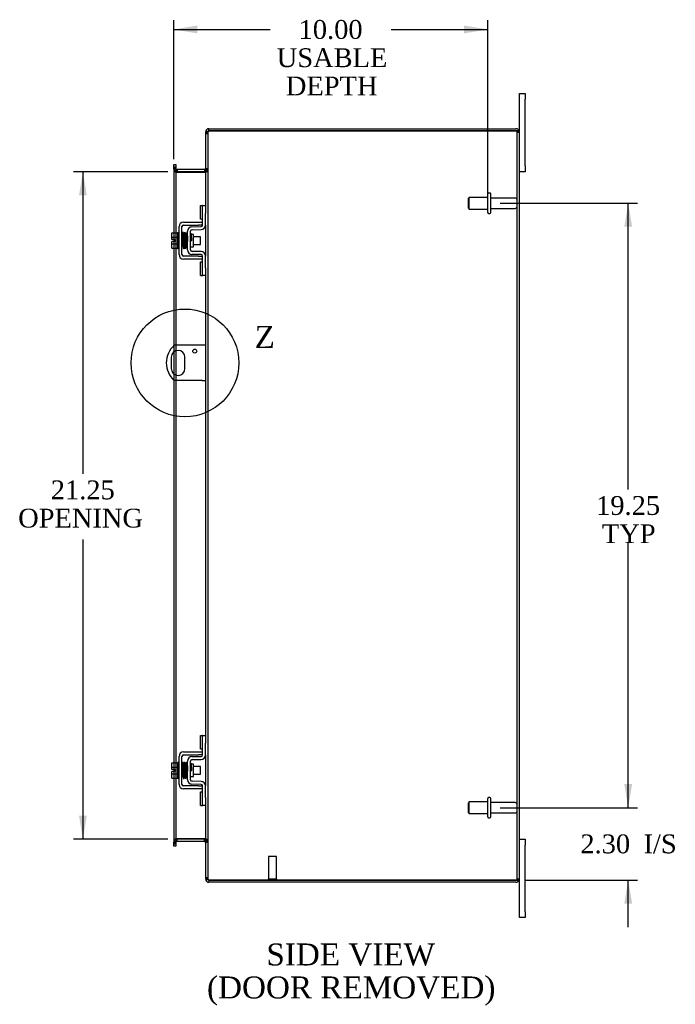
# Model space of a CAD drawing. Header units: inches. Extents: x 9 to 119, y 2 to 80.
# Tile 5 of 8: x 64 to 85, y 23 to 54. Entities that reach past the tile are written whole.
import ezdxf
from ezdxf.enums import TextEntityAlignment as Align
from ezdxf.lldxf.tags import DXFTag

# ---------------------------------------------------------------- set-up
doc = ezdxf.new("R2010")
doc.units = ezdxf.units.IN
doc.header["$MEASUREMENT"] = 0
doc.layers.get('0').update_dxf_attribs({"linetype": 'CONTINUOUS'})
for name, color, linetype in [('COM40153-1', 7, 'CONTINUOUS'), ('COM42667', 7, 'CONTINUOUS'), ('COM42780', 7, 'CONTINUOUS'), ('COM48474', 7, 'CONTINUOUS'), ('DEFAULT', 7, 'CONTINUOUS'), ('FET07710', 7, 'CONTINUOUS'), ('SCC19011', 7, 'CONTINUOUS'), ('SPR20265', 7, 'CONTINUOUS'), ('STD21878', 7, 'CONTINUOUS'), ('STD26094', 7, 'CONTINUOUS'), ('WAF25035', 7, 'CONTINUOUS')]:
    doc.layers.add(name, color=color, linetype=linetype)
doc.styles.add('SEACAD_TIMES_NEW_ROMAN', font='times.ttf')
tags = doc.linetypes.add('CENTER2', pattern=[1.125, 0.75, -0.125, 0.125, -0.125]).pattern_tags.tags
tags[10:11] = [DXFTag(74, 4), DXFTag(75, 0), DXFTag(340, '0'), DXFTag(46, 0.0), DXFTag(50, 0.0), DXFTag(44, 0.0), DXFTag(45, 0.0)]
tags[8:9] = [DXFTag(74, 4), DXFTag(75, 0), DXFTag(340, '0'), DXFTag(46, 0.0), DXFTag(50, 0.0), DXFTag(44, 0.0), DXFTag(45, 0.0)]
tags[6:7] = [DXFTag(74, 4), DXFTag(75, 0), DXFTag(340, '0'), DXFTag(46, 0.0), DXFTag(50, 0.0), DXFTag(44, 0.0), DXFTag(45, 0.0)]
tags[4:5] = [DXFTag(74, 4), DXFTag(75, 0), DXFTag(340, '0'), DXFTag(46, 0.0), DXFTag(50, 0.0), DXFTag(44, 0.0), DXFTag(45, 0.0)]
tags = doc.linetypes.add('HIDDEN2', pattern=[0.1875, 0.125, -0.0625]).pattern_tags.tags
tags[6:7] = [DXFTag(74, 4), DXFTag(75, 0), DXFTag(340, '0'), DXFTag(46, 0.0), DXFTag(50, 0.0), DXFTag(44, 0.0), DXFTag(45, 0.0)]
tags[4:5] = [DXFTag(74, 4), DXFTag(75, 0), DXFTag(340, '0'), DXFTag(46, 0.0), DXFTag(50, 0.0), DXFTag(44, 0.0), DXFTag(45, 0.0)]

# ---------------------------------------------------------------- blocks, each defined once
blk = doc.blocks.new('GDIMGGROUP1')
at = {"layer": 'DEFAULT', "linetype": 'Continuous'}
for points in [[(83.722, 47.463), (83.597, 48.213), (83.472, 47.463)], [(83.722, 29.713), (83.472, 29.713), (83.597, 28.963)]]:
    blk.add_hatch(color=136, dxfattribs=at).paths.add_polyline_path(points)
at = {"layer": 'DEFAULT', "color": 136, "linetype": 'Continuous'}
for p, q in [((79.519, 48.213), (83.897, 48.213)), ((83.597, 39.098), (83.597, 48.213)), ((83.597, 28.963), (83.597, 37.388)), ((79.519, 28.963), (83.897, 28.963))]:
    blk.add_line(p, q, dxfattribs=at)
at = {"layer": 'DEFAULT', "color": 136, "linetype": 'Continuous', "style": 'SEACAD_TIMES_NEW_ROMAN'}
for s, p in [('19.25', (82.573, 38.888)), ('TYP', (82.758, 37.988))]:
    blk.add_text(s, height=0.6, dxfattribs=at).set_placement(p, align=Align.TOP_LEFT)
blk = doc.blocks.new('GDIMGGROUP10')
at = {"layer": 'DEFAULT', "linetype": 'Continuous'}
for points in [[(66.096, 48.463), (66.346, 48.463), (66.221, 49.213)], [(66.096, 28.713), (66.221, 27.963), (66.346, 28.713)]]:
    blk.add_hatch(color=136, dxfattribs=at).paths.add_polyline_path(points)
at = {"layer": 'DEFAULT', "color": 136, "linetype": 'Continuous'}
for p, q in [((68.923, 49.213), (65.921, 49.213)), ((66.221, 49.213), (66.221, 39.595)), ((66.221, 37.503), (66.221, 27.963)), ((68.923, 27.963), (65.921, 27.963))]:
    blk.add_line(p, q, dxfattribs=at)
at = {"layer": 'DEFAULT', "color": 136, "linetype": 'Continuous', "style": 'SEACAD_TIMES_NEW_ROMAN'}
for s, p in [('21.25', (65.197, 39.385)), ('OPENING ', (64.159, 38.485))]:
    blk.add_text(s, height=0.6, dxfattribs=at).set_placement(p, align=Align.TOP_LEFT)
blk = doc.blocks.new('GDIMGGROUP16')
at = {"layer": 'DEFAULT', "linetype": 'Continuous'}
for points in [[(69.865, 53.873), (69.115, 53.748), (69.865, 53.623)], [(78.369, 53.873), (78.369, 53.623), (79.119, 53.748)]]:
    blk.add_hatch(color=136, dxfattribs=at).paths.add_polyline_path(points)
at = {"layer": 'DEFAULT', "color": 136, "linetype": 'Continuous'}
for p, q in [((69.115, 49.614), (69.115, 54.048)), ((79.119, 48.513), (79.119, 54.048)), ((69.115, 53.748), (72.187, 53.748)), ((76.048, 53.748), (79.119, 53.748))]:
    blk.add_line(p, q, dxfattribs=at)
at = {"layer": 'DEFAULT', "color": 136, "linetype": 'Continuous', "style": 'SEACAD_TIMES_NEW_ROMAN'}
for s, p in [('10.00', (73.094, 54.048)), ('USABLE', (72.397, 53.148)), ('DEPTH', (72.688, 52.248))]:
    blk.add_text(s, height=0.6, dxfattribs=at).set_placement(p, align=Align.TOP_LEFT)
blk = doc.blocks.new('GDIMGGROUP22')
at = {"layer": 'DEFAULT', "linetype": 'Continuous'}
for points in [[(83.722, 29.713), (83.472, 29.713), (83.597, 28.963)], [(83.722, 25.91), (83.597, 26.66), (83.472, 25.91)]]:
    blk.add_hatch(color=136, dxfattribs=at).paths.add_polyline_path(points)
at = {"layer": 'DEFAULT', "color": 136, "linetype": 'Continuous'}
for p, q in [((83.597, 28.963), (83.597, 30.463)), ((79.519, 28.963), (83.897, 28.963)), ((80.32, 26.66), (83.897, 26.66)), ((83.597, 25.16), (83.597, 26.66))]:
    blk.add_line(p, q, dxfattribs=at)
at = {"layer": 'DEFAULT', "color": 136, "linetype": 'Continuous', "style": 'SEACAD_TIMES_NEW_ROMAN'}
for s, p in [('2.30', (82.072, 28.111)), ('I/S', (84.084, 28.111))]:
    blk.add_text(s, height=0.6, dxfattribs=at).set_placement(p, align=Align.TOP_LEFT)
blk = doc.blocks.new('SE1')
at = {"color": 136, "linetype": 'Continuous', "style": 'SEACAD_TIMES_NEW_ROMAN'}
blk.add_text('Z', height=0.7, dxfattribs=at).set_placement((71.692, 44.307), align=Align.TOP_LEFT)
blk = doc.blocks.new('SE')
at = {"layer": 'DEFAULT', "color": 7, "linetype": 'CENTER2'}
blk.add_circle((69.472, 43.128), 1.716, dxfattribs=at)
at = {"layer": 'DEFAULT'}
blk.add_blockref('SE1', (0, 0), dxfattribs=at)

msp = doc.modelspace()

# ---------------------------------------------------------------- linework, layer by layer
at = {"layer": 'COM40153-1', "color": 7, "linetype": 'Continuous'}
for p, q in [((70.02, 43.691), (69.132, 43.691)), ((70.128, 43.691), (70.02, 43.691)), ((69.035, 43.31), (69.035, 42.947)), ((69.472, 42.947), (69.472, 43.31)), ((70.02, 42.566), (69.132, 42.566)), ((70.02, 42.566), (70.128, 42.566))]:
    msp.add_line(p, q, dxfattribs=at)
msp.add_circle((69.784, 43.504), 0.0625, dxfattribs=at)
for centre, radius, start, end in [((69.628, 43.128), 0.75, 131.4096, 228.5904), ((69.253, 43.31), 0.218, 0, 180), ((69.253, 42.947), 0.218, 180, 0)]:
    msp.add_arc(centre, radius, start, end, dxfattribs=at)
at = {"layer": 'COM42667', "color": 7, "linetype": 'Continuous'}
for p, q in [((69.283, 46.58), (69.283, 47.471)), ((69.378, 46.58), (69.378, 47.471)), ((69.426, 47.614), (69.908, 47.614)), ((69.426, 47.519), (69.908, 47.519)), ((69.908, 47.614), (70.033, 47.614)), ((70.033, 47.519), (69.908, 47.519)), ((69.908, 46.532), (69.426, 46.532)), ((69.908, 46.437), (69.426, 46.437)), ((69.908, 46.532), (70.033, 46.532)), ((70.033, 46.437), (69.908, 46.437)), ((69.426, 30.739), (69.908, 30.739)), ((69.908, 30.739), (70.033, 30.739)), ((69.283, 29.704), (69.283, 30.596)), ((69.378, 29.704), (69.378, 30.596)), ((69.426, 30.644), (69.908, 30.644)), ((70.033, 30.644), (69.908, 30.644)), ((69.908, 29.656), (69.426, 29.656)), ((69.908, 29.561), (69.426, 29.561)), ((69.908, 29.656), (70.033, 29.656)), ((70.033, 29.561), (69.908, 29.561))]:
    msp.add_line(p, q, dxfattribs=at)
for centre, radius, start, end in [((69.426, 47.471), 0.143, 90, 180), ((69.426, 47.471), 0.048, 90, 180), ((69.426, 46.58), 0.143, 180, 270), ((69.426, 46.58), 0.048, 180, 270), ((69.426, 30.596), 0.143, 90, 180), ((69.426, 30.596), 0.048, 90, 180), ((69.426, 29.704), 0.143, 180, 270), ((69.426, 29.704), 0.048, 180, 270)]:
    msp.add_arc(centre, radius, start, end, dxfattribs=at)
at = {"layer": 'COM42780', "color": 7, "linetype": 'Continuous'}
for p, q in [((69.969, 47.704), (69.969, 48.141)), ((69.969, 48.141), (70.019, 48.141)), ((70.033, 48.141), (70.019, 48.141)), ((70.033, 47.891), (70.033, 48.141)), ((70.033, 48.141), (70.128, 48.141)), ((70.128, 48.094), (70.128, 47.891)), ((70.019, 47.704), (69.969, 47.704)), ((70.019, 47.704), (70.033, 47.704)), ((70.033, 47.518), (70.033, 47.891)), ((70.128, 47.518), (70.128, 47.891)), ((69.697, 47.465), (69.986, 47.47)), ((69.699, 47.37), (69.988, 47.375)), ((69.556, 46.728), (69.556, 47.322)), ((69.651, 46.728), (69.651, 47.322)), ((69.746, 47.22), (69.68, 47.22)), ((69.746, 46.83), (69.746, 47.22)), ((69.651, 46.83), (69.746, 46.83)), ((69.986, 46.58), (69.697, 46.585)), ((69.988, 46.675), (69.699, 46.68)), ((70.033, 46.16), (70.033, 46.532)), ((70.128, 46.16), (70.128, 46.532)), ((69.969, 45.91), (69.969, 46.347)), ((69.969, 46.347), (70.019, 46.347)), ((70.033, 46.347), (70.019, 46.347)), ((70.033, 45.91), (70.033, 46.16)), ((70.128, 46.16), (70.128, 45.957)), ((69.969, 45.91), (70.019, 45.91)), ((70.019, 45.91), (70.033, 45.91)), ((70.128, 45.91), (70.033, 45.91)), ((69.969, 30.828), (69.969, 31.265)), ((69.969, 31.265), (70.019, 31.265)), ((70.033, 31.265), (70.019, 31.265)), ((70.033, 31.015), (70.033, 31.265)), ((70.033, 31.265), (70.128, 31.265)), ((70.128, 31.219), (70.128, 31.015)), ((70.019, 30.828), (69.969, 30.828)), ((70.019, 30.828), (70.033, 30.828)), ((70.033, 30.643), (70.033, 31.015)), ((70.128, 30.643), (70.128, 31.015)), ((69.556, 29.853), (69.556, 30.447)), ((69.651, 29.853), (69.651, 30.447)), ((69.697, 30.59), (69.986, 30.595)), ((69.699, 30.495), (69.988, 30.5)), ((69.746, 30.345), (69.68, 30.345)), ((69.746, 29.955), (69.746, 30.345)), ((69.651, 29.955), (69.746, 29.955)), ((69.988, 29.8), (69.699, 29.805)), ((69.986, 29.705), (69.697, 29.71)), ((70.033, 29.285), (70.033, 29.657)), ((70.128, 29.285), (70.128, 29.657)), ((69.969, 29.035), (69.969, 29.472)), ((69.969, 29.472), (70.019, 29.472)), ((70.033, 29.472), (70.019, 29.472)), ((70.033, 29.035), (70.033, 29.285)), ((70.128, 29.285), (70.128, 29.081)), ((69.969, 29.035), (70.019, 29.035)), ((70.019, 29.035), (70.033, 29.035)), ((70.128, 29.035), (70.033, 29.035))]:
    msp.add_line(p, q, dxfattribs=at)
for centre, radius, start, end in [((69.699, 47.322), 0.143, 91, 180), ((69.699, 47.322), 0.048, 91, 180), ((69.985, 47.518), 0.048, 271, 0), ((69.985, 47.518), 0.143, 271, 0), ((69.699, 46.728), 0.143, 180, 269), ((69.699, 46.728), 0.048, 180, 269), ((69.985, 46.532), 0.048, 0, 89), ((69.985, 46.532), 0.143, 0, 89), ((69.699, 30.447), 0.143, 91, 180), ((69.699, 30.447), 0.048, 91, 180), ((69.985, 30.643), 0.048, 271, 0), ((69.985, 30.643), 0.143, 271, 0), ((69.699, 29.853), 0.143, 180, 269), ((69.699, 29.853), 0.048, 180, 269), ((69.985, 29.657), 0.143, 0, 89), ((69.985, 29.657), 0.048, 0, 89)]:
    msp.add_arc(centre, radius, start, end, dxfattribs=at)
at = {"layer": 'COM48474', "color": 7, "linetype": 'Continuous'}
for p, q in [((70.236, 50.516), (70.236, 50.588)), ((70.236, 50.588), (80.02, 50.588)), ((80.02, 50.516), (70.236, 50.516)), ((70.236, 50.516), (80.02, 50.516)), ((80.02, 50.516), (80.122, 50.516)), ((80.122, 50.516), (80.02, 50.516)), ((70.152, 50.48), (70.128, 50.48)), ((70.128, 50.48), (70.128, 50.455)), ((70.128, 50.454), (70.128, 48.094)), ((80.128, 26.696), (80.128, 50.48)), ((69.115, 49.443), (69.187, 49.443)), ((69.115, 49.367), (69.115, 49.443)), ((69.115, 49.359), (69.115, 49.367)), ((69.115, 49.314), (69.115, 49.359)), ((69.187, 49.359), (69.115, 49.359)), ((69.115, 49.314), (69.115, 47.266)), ((69.187, 49.443), (69.187, 49.367)), ((69.187, 49.359), (69.187, 49.367)), ((69.187, 49.359), (69.187, 49.314)), ((69.187, 49.314), (69.187, 47.266)), ((69.223, 49.285), (69.223, 49.213)), ((70.092, 49.285), (69.223, 49.285)), ((70.092, 49.285), (70.092, 49.213)), ((70.092, 49.213), (69.223, 49.213)), ((69.223, 49.199), (70.092, 49.199)), ((70.128, 47.518), (70.128, 46.532)), ((69.115, 47.059), (69.115, 46.991)), ((69.115, 46.784), (69.115, 43.675)), ((69.187, 46.784), (69.187, 43.691)), ((70.128, 45.957), (70.128, 31.219)), ((69.115, 43.479), (69.115, 42.777)), ((69.187, 43.518), (69.187, 42.738)), ((69.115, 42.581), (69.115, 30.391)), ((69.187, 42.566), (69.187, 30.391)), ((70.128, 30.643), (70.128, 29.657)), ((69.115, 30.184), (69.115, 30.116)), ((69.115, 29.909), (69.115, 27.861)), ((69.187, 29.909), (69.187, 27.861)), ((70.128, 29.081), (70.128, 26.721)), ((70.092, 27.976), (69.223, 27.976)), ((69.223, 27.891), (69.223, 27.963)), ((70.092, 27.963), (69.223, 27.963)), ((70.092, 27.891), (70.092, 27.963)), ((69.115, 27.816), (69.115, 27.861)), ((69.115, 27.816), (69.115, 27.809)), ((69.115, 27.816), (69.187, 27.816)), ((69.115, 27.733), (69.115, 27.809)), ((69.187, 27.733), (69.115, 27.733)), ((69.187, 27.861), (69.187, 27.816)), ((69.187, 27.816), (69.187, 27.809)), ((69.187, 27.809), (69.187, 27.733)), ((70.092, 27.891), (69.223, 27.891)), ((70.128, 26.72), (70.128, 26.696)), ((70.152, 26.696), (70.128, 26.696)), ((80.02, 26.66), (70.236, 26.66)), ((70.236, 26.66), (70.236, 26.588)), ((70.236, 26.66), (80.02, 26.66)), ((80.122, 26.66), (80.02, 26.66)), ((80.02, 26.66), (80.122, 26.66)), ((80.02, 26.588), (70.236, 26.588))]:
    msp.add_line(p, q, dxfattribs=at)
at = {"layer": 'COM48474', "color": 7, "linetype": 'HIDDEN2'}
for p, q in [((70.128, 50.455), (70.128, 50.454)), ((70.128, 50.455), (70.2, 50.455)), ((70.2, 50.454), (70.128, 50.454)), ((70.128, 50.437), (70.2, 50.437)), ((70.2, 50.48), (70.152, 50.48)), ((70.2, 50.48), (70.2, 50.455)), ((70.2, 50.455), (70.2, 50.454)), ((70.2, 50.454), (70.2, 26.721)), ((80.056, 26.696), (80.056, 50.48)), ((80.056, 50.48), (80.128, 50.48)), ((69.187, 49.321), (69.115, 49.321)), ((69.187, 49.303), (69.115, 49.303)), ((70.128, 49.321), (70.2, 49.321)), ((70.128, 49.303), (70.2, 49.303)), ((69.115, 47.266), (69.115, 47.059)), ((69.187, 47.266), (69.187, 46.784)), ((69.115, 46.991), (69.115, 46.784)), ((69.115, 43.675), (69.115, 43.479)), ((69.187, 43.691), (69.187, 43.518)), ((69.115, 42.777), (69.115, 42.581)), ((69.187, 42.738), (69.187, 42.566)), ((69.115, 30.391), (69.115, 30.184)), ((69.115, 30.116), (69.115, 29.909)), ((69.187, 30.391), (69.187, 29.909)), ((69.187, 27.873), (69.115, 27.873)), ((69.115, 27.855), (69.187, 27.855)), ((70.128, 27.873), (70.2, 27.873)), ((70.2, 27.855), (70.128, 27.855)), ((70.128, 26.738), (70.2, 26.738)), ((70.128, 26.721), (70.128, 26.72)), ((70.2, 26.721), (70.128, 26.721)), ((70.128, 26.72), (70.2, 26.72)), ((70.2, 26.696), (70.152, 26.696)), ((70.2, 26.721), (70.2, 26.72)), ((70.2, 26.72), (70.2, 26.696)), ((80.056, 26.696), (80.128, 26.696))]:
    msp.add_line(p, q, dxfattribs=at)
at = {"layer": 'COM48474', "color": 7, "linetype": 'Continuous'}
for centre, radius, start, end in [((70.236, 50.48), 0.108, 90, 180), ((70.236, 50.48), 0.036, 90, 128.7236), ((80.02, 50.48), 0.108, 19.4712, 90), ((80.02, 50.48), 0.108, 0, 19.4712), ((69.223, 49.321), 0.036, 180, 270), ((70.092, 49.321), 0.036, 270, 0), ((69.223, 49.321), 0.108, 259.6016, 270), ((70.092, 49.321), 0.108, 270, 280.3965), ((69.223, 27.855), 0.108, 90, 100.3994), ((70.092, 27.855), 0.108, 79.6032, 90), ((69.223, 27.855), 0.036, 90, 180), ((70.092, 27.855), 0.036, 0, 90), ((70.236, 26.696), 0.108, 180, 270), ((70.236, 26.696), 0.036, 231.2764, 270), ((80.02, 26.696), 0.108, 270, 340.5288), ((80.02, 26.696), 0.108, 340.5288, 0)]:
    msp.add_arc(centre, radius, start, end, dxfattribs=at)
at = {"layer": 'COM48474', "color": 7, "linetype": 'HIDDEN2'}
for centre, radius, start, end in [((70.236, 50.48), 0.036, 128.7236, 180), ((80.02, 50.48), 0.036, 0, 90), ((69.223, 49.321), 0.108, 180, 259.6016), ((69.221, 49.305), 0.106, 181.3077, 271.1923), ((70.095, 49.305), 0.106, 268.8074, 358.6926), ((70.092, 49.321), 0.108, 280.3965, 0), ((69.221, 27.87), 0.106, 88.8074, 178.6926), ((69.223, 27.855), 0.108, 100.3994, 180), ((70.095, 27.87), 0.106, 1.3077, 91.1923), ((70.092, 27.855), 0.108, 0, 79.6032), ((70.236, 26.696), 0.036, 180, 231.2764), ((80.02, 26.696), 0.036, 270, 0)]:
    msp.add_arc(centre, radius, start, end, dxfattribs=at)
for centre, start_param, end_param in [((80.02, 50.48), 3.141593, 4.712389), ((80.02, 26.696), 1.570796, 3.141593)]:
    msp.add_ellipse(centre, major_axis=(-0.036, 0), ratio=0.997813, start_param=start_param, end_param=end_param, dxfattribs=at)
at = {"layer": 'COM48474', "color": 7, "linetype": 'Continuous'}
for centre, start_param, end_param in [((80.02, 50.48), 3.141593, 3.48143), ((80.02, 26.696), 2.801756, 3.141593)]:
    msp.add_ellipse(centre, major_axis=(-0.108, 0), ratio=0.997813, start_param=start_param, end_param=end_param, dxfattribs=at)
for points, knots in [([(70.236, 50.516), (70.222, 50.51), (70.208, 50.505), (70.182, 50.495), (70.17, 50.49), (70.15, 50.48), (70.142, 50.474), (70.131, 50.464), (70.128, 50.459), (70.128, 50.454)], [0, 0, 0, 0, 0.25, 0.25, 0.5, 0.5, 0.75, 0.75, 1, 1, 1, 1]), ([(69.187, 49.303), (69.187, 49.292), (69.188, 49.282), (69.19, 49.261), (69.192, 49.251), (69.196, 49.237), (69.197, 49.232), (69.2, 49.223), (69.202, 49.218), (69.207, 49.21), (69.21, 49.207), (69.214, 49.202), (69.216, 49.201), (69.22, 49.2), (69.221, 49.199), (69.223, 49.199)], [0, 0, 0, 0, 0.25, 0.25, 0.5, 0.5, 0.625, 0.625, 0.75, 0.75, 0.875, 0.875, 0.9375, 0.9375, 1, 1, 1, 1]), ([(70.092, 49.199), (70.094, 49.199), (70.096, 49.2), (70.1, 49.201), (70.101, 49.202), (70.106, 49.207), (70.109, 49.21), (70.113, 49.218), (70.115, 49.223), (70.119, 49.232), (70.12, 49.237), (70.124, 49.251), (70.126, 49.261), (70.128, 49.282), (70.128, 49.292), (70.128, 49.303)], [0, 0, 0, 0, 0.0625, 0.0625, 0.125, 0.125, 0.25, 0.25, 0.375, 0.375, 0.5, 0.5, 0.75, 0.75, 1, 1, 1, 1]), ([(69.223, 27.976), (69.221, 27.976), (69.22, 27.976), (69.216, 27.974), (69.214, 27.973), (69.21, 27.969), (69.207, 27.965), (69.202, 27.957), (69.2, 27.953), (69.197, 27.943), (69.196, 27.939), (69.192, 27.924), (69.19, 27.914), (69.188, 27.893), (69.187, 27.883), (69.187, 27.873)], [0, 0, 0, 0, 0.0625, 0.0625, 0.125, 0.125, 0.25, 0.25, 0.375, 0.375, 0.5, 0.5, 0.75, 0.75, 1, 1, 1, 1]), ([(70.128, 27.873), (70.128, 27.883), (70.128, 27.893), (70.126, 27.914), (70.124, 27.924), (70.12, 27.939), (70.119, 27.943), (70.115, 27.953), (70.113, 27.957), (70.109, 27.965), (70.106, 27.969), (70.101, 27.973), (70.1, 27.974), (70.096, 27.976), (70.094, 27.976), (70.092, 27.976)], [0, 0, 0, 0, 0.25, 0.25, 0.5, 0.5, 0.625, 0.625, 0.75, 0.75, 0.875, 0.875, 0.9375, 0.9375, 1, 1, 1, 1]), ([(70.128, 26.721), (70.128, 26.716), (70.131, 26.711), (70.142, 26.701), (70.15, 26.696), (70.17, 26.685), (70.182, 26.68), (70.208, 26.67), (70.222, 26.665), (70.236, 26.66)], [0, 0, 0, 0, 0.25, 0.25, 0.5, 0.5, 0.75, 0.75, 1, 1, 1, 1])]:
    msp.add_open_spline(points, degree=3, knots=knots, dxfattribs=at)
at = {"layer": 'COM48474', "color": 7, "linetype": 'HIDDEN2'}
for points in [[(70.236, 50.516), (70.232, 50.51), (70.227, 50.505), (70.218, 50.495), (70.214, 50.49), (70.208, 50.48), (70.205, 50.474), (70.201, 50.464), (70.2, 50.459), (70.2, 50.454)], [(70.2, 26.721), (70.2, 26.716), (70.201, 26.711), (70.205, 26.701), (70.208, 26.696), (70.214, 26.685), (70.218, 26.68), (70.227, 26.67), (70.232, 26.665), (70.236, 26.66)]]:
    msp.add_open_spline(points, degree=3, knots=[0, 0, 0, 0, 0.25, 0.25, 0.5, 0.5, 0.75, 0.75, 1, 1, 1, 1], dxfattribs=at)
at = {"layer": 'FET07710', "color": 7, "linetype": 'Continuous'}
for p, q in [((80.128, 51.525), (80.128, 51.713)), ((80.128, 51.713), (80.315, 51.713)), ((80.128, 50.48), (80.128, 51.525)), ((80.315, 51.713), (80.315, 51.525)), ((80.315, 49.4), (80.315, 51.525)), ((80.315, 49.4), (80.315, 49.213)), ((80.315, 49.213), (80.128, 49.213)), ((80.128, 27.963), (80.315, 27.963)), ((80.315, 27.963), (80.315, 27.775)), ((80.315, 25.65), (80.315, 27.775)), ((80.128, 25.65), (80.128, 26.696)), ((80.128, 25.463), (80.128, 25.65)), ((80.315, 25.463), (80.128, 25.463)), ((80.315, 25.65), (80.315, 25.463))]:
    msp.add_line(p, q, dxfattribs=at)
at = {"layer": 'SCC19011', "color": 7, "linetype": 'Continuous'}
for p, q in [((69.057, 47.266), (69.238, 47.266)), ((69.057, 47.134), (69.057, 47.266)), ((69.057, 47.134), (69.238, 47.134)), ((69.057, 47.059), (69.057, 47.134)), ((69.152, 47.059), (69.057, 47.059)), ((69.152, 46.991), (69.152, 47.059)), ((69.401, 47.147), (69.378, 47.147)), ((69.451, 47.147), (69.436, 47.147)), ((69.501, 47.147), (69.486, 47.147)), ((69.551, 47.147), (69.536, 47.147)), ((69.97, 47.147), (69.746, 47.147)), ((69.97, 46.903), (69.97, 47.147)), ((69.057, 46.917), (69.057, 46.991)), ((69.152, 46.991), (69.057, 46.991)), ((69.057, 46.917), (69.238, 46.917)), ((69.057, 46.784), (69.057, 46.917)), ((69.057, 46.784), (69.238, 46.784)), ((69.378, 46.903), (69.41, 46.903)), ((69.445, 46.903), (69.46, 46.903)), ((69.495, 46.903), (69.51, 46.903)), ((69.545, 46.903), (69.556, 46.903)), ((69.746, 46.903), (69.97, 46.903)), ((69.057, 30.391), (69.238, 30.391)), ((69.057, 30.259), (69.057, 30.391)), ((69.057, 30.259), (69.238, 30.259)), ((69.057, 30.184), (69.057, 30.259)), ((69.152, 30.184), (69.057, 30.184)), ((69.057, 30.041), (69.057, 30.116)), ((69.152, 30.116), (69.057, 30.116)), ((69.152, 30.116), (69.152, 30.184)), ((69.401, 30.272), (69.378, 30.272)), ((69.451, 30.272), (69.436, 30.272)), ((69.501, 30.272), (69.486, 30.272)), ((69.551, 30.272), (69.536, 30.272)), ((69.97, 30.272), (69.746, 30.272)), ((69.97, 30.028), (69.97, 30.272)), ((69.057, 30.041), (69.238, 30.041)), ((69.057, 29.909), (69.057, 30.041)), ((69.057, 29.909), (69.238, 29.909)), ((69.378, 30.028), (69.41, 30.028)), ((69.445, 30.028), (69.46, 30.028)), ((69.495, 30.028), (69.51, 30.028)), ((69.545, 30.028), (69.556, 30.028)), ((69.746, 30.028), (69.97, 30.028))]:
    msp.add_line(p, q, dxfattribs=at)
at = {"layer": 'SPR20265', "color": 7, "linetype": 'Continuous'}
for p, q in [((69.655, 47.025), (69.69, 47.025)), ((69.655, 30.15), (69.69, 30.15))]:
    msp.add_line(p, q, dxfattribs=at)
for centre, radius, start, end in [((74.359, 46.846), 4.985, 175.1825, 176.5376), ((69.51, 47.25), 0.0181, 0.2962, 180.6354), ((74.328, 46.848), 4.919, 179.5796, 179.9446), ((74.359, 29.971), 4.985, 175.1825, 176.5376), ((69.51, 30.375), 0.0181, 0.2962, 180.6354), ((74.328, 29.972), 4.919, 179.5796, 179.9446)]:
    msp.add_arc(centre, radius, start, end, dxfattribs=at)
for centre in [(69.392, 46.853), (69.392, 29.977)]:
    msp.add_ellipse(centre, major_axis=(-0.0175, 0), ratio=0.707107, start_param=0.666946, end_param=5.616239, dxfattribs=at)
for points, knots in [([(69.427, 47.266), (69.427, 47.267), (69.427, 47.268), (69.427, 47.271), (69.426, 47.274), (69.424, 47.277), (69.422, 47.279), (69.419, 47.281), (69.416, 47.283), (69.412, 47.284), (69.406, 47.283), (69.398, 47.279), (69.392, 47.271), (69.392, 47.265), (69.391, 47.261)], [0, 0, 0, 0, 0.03948, 0.078027, 0.11705, 0.157795, 0.20119, 0.247813, 0.297965, 0.351797, 0.472995, 0.624898, 0.803476, 1, 1, 1, 1]), ([(69.393, 47.262), (69.394, 47.263), (69.395, 47.261), (69.397, 47.242), (69.399, 47.208), (69.4, 47.167), (69.402, 47.125), (69.403, 47.087), (69.404, 47.054), (69.405, 47.027), (69.406, 47.001), (69.407, 46.971), (69.408, 46.936), (69.41, 46.896), (69.412, 46.856), (69.414, 46.819), (69.416, 46.792), (69.417, 46.788), (69.418, 46.787)], [0.0402294, 0.0402294, 0.0402294, 0.0402294, 0.0962651, 0.1836152, 0.2619538, 0.3312786, 0.3915016, 0.442594, 0.4845239, 0.5172899, 0.5463931, 0.5841023, 0.6308517, 0.6866387, 0.7514677, 0.8253147, 0.9081399, 0.9951321, 0.9951321, 0.9951321, 0.9951321]), ([(69.453, 46.791), (69.452, 46.792), (69.451, 46.795), (69.448, 46.821), (69.447, 46.857), (69.445, 46.897), (69.443, 46.936), (69.442, 46.971), (69.441, 47.001), (69.44, 47.027), (69.439, 47.054), (69.438, 47.087), (69.437, 47.126), (69.435, 47.168), (69.433, 47.21), (69.431, 47.246), (69.429, 47.267), (69.428, 47.269), (69.427, 47.268)], [0.007956, 0.007956, 0.007956, 0.007956, 0.0902869, 0.171964, 0.2449933, 0.3092617, 0.364675, 0.4111808, 0.4487353, 0.4777397, 0.5104186, 0.5522907, 0.6034131, 0.6638342, 0.7336337, 0.8128446, 0.9016052, 0.9648764, 0.9648764, 0.9648764, 0.9648764]), ([(69.442, 47.261), (69.442, 47.258), (69.44, 47.245), (69.438, 47.213), (69.436, 47.183), (69.436, 47.167), (69.435, 47.165)], [0.0981827, 0.0981827, 0.0981827, 0.0981827, 0.1867929, 0.2658332, 0.3354212, 0.34433, 0.34433, 0.34433, 0.34433]), ([(69.48, 47.25), (69.479, 47.256), (69.478, 47.263), (69.471, 47.272), (69.466, 47.274), (69.461, 47.275), (69.458, 47.275), (69.454, 47.274), (69.45, 47.272), (69.447, 47.269), (69.445, 47.266), (69.444, 47.262), (69.444, 47.259), (69.444, 47.258)], [0, 0, 0, 0, 0.337377, 0.476585, 0.593946, 0.643993, 0.690857, 0.738213, 0.787078, 0.837877, 0.890521, 0.944659, 1, 1, 1, 1]), ([(69.444, 47.253), (69.445, 47.246), (69.447, 47.232), (69.45, 47.183), (69.452, 47.117), (69.455, 47.04), (69.458, 46.958), (69.46, 46.883), (69.463, 46.824), (69.465, 46.807), (69.466, 46.799)], [0, 0, 0, 0, 0.114486, 0.231947, 0.352472, 0.475982, 0.602512, 0.732024, 0.864532, 1, 1, 1, 1]), ([(69.501, 46.801), (69.5, 46.807), (69.499, 46.82), (69.496, 46.867), (69.494, 46.931), (69.491, 47.008), (69.488, 47.09), (69.485, 47.166), (69.482, 47.228), (69.48, 47.245), (69.479, 47.255)], [0, 0, 0, 0, 0.112935, 0.229308, 0.349042, 0.472285, 0.598918, 0.729117, 0.862747, 1, 1, 1, 1]), ([(69.493, 47.252), (69.492, 47.25), (69.49, 47.246), (69.488, 47.217), (69.487, 47.186), (69.486, 47.166), (69.485, 47.16)], [0, 0, 0, 0, 0.0920689, 0.1750905, 0.2491163, 0.2787764, 0.2787764, 0.2787764, 0.2787764]), ([(69.493, 47.249), (69.494, 47.247), (69.495, 47.244), (69.497, 47.217), (69.499, 47.183), (69.501, 47.136), (69.503, 47.081), (69.506, 47.021), (69.508, 46.959), (69.51, 46.901), (69.512, 46.853), (69.514, 46.82), (69.517, 46.802), (69.518, 46.801), (69.518, 46.801)], [0.0030153, 0.0030153, 0.0030153, 0.0030153, 0.0911168, 0.1734244, 0.2469059, 0.3115047, 0.4137106, 0.4808253, 0.5545336, 0.6652124, 0.7347799, 0.8137322, 0.9021481, 0.9589659, 0.9589659, 0.9589659, 0.9589659]), ([(69.552, 46.809), (69.552, 46.808), (69.551, 46.809), (69.549, 46.825), (69.547, 46.856), (69.545, 46.902), (69.543, 46.959), (69.54, 47.021), (69.538, 47.081), (69.536, 47.136), (69.534, 47.184), (69.532, 47.219), (69.53, 47.247), (69.529, 47.251), (69.528, 47.253)], [0.04806, 0.04806, 0.04806, 0.04806, 0.0950174, 0.1815834, 0.2594443, 0.3284541, 0.4389593, 0.5129458, 0.5804713, 0.6835524, 0.7488804, 0.8233727, 0.9070568, 1, 1, 1, 1]), ([(69.556, 47.26), (69.555, 47.259), (69.551, 47.258), (69.542, 47.25), (69.542, 47.239), (69.538, 47.21), (69.537, 47.18), (69.536, 47.16), (69.535, 47.156)], [0.5123447, 0.5123447, 0.5123447, 0.5123447, 0.5177994, 0.525151, 0.5633792, 0.6073205, 0.6548363, 0.6646728, 0.6646728, 0.6646728, 0.6646728]), ([(69.546, 47.229), (69.546, 47.229), (69.546, 47.228), (69.547, 47.217), (69.548, 47.193), (69.551, 47.143), (69.553, 47.083), (69.555, 47.032), (69.556, 47.007), (69.556, 46.998)], [0.5349665, 0.5349665, 0.5349665, 0.5349665, 0.5439036, 0.5644155, 0.6082886, 0.6560238, 0.7153998, 0.7518561, 0.772357, 0.772357, 0.772357, 0.772357]), ([(69.678, 47.227), (69.678, 47.229), (69.678, 47.231), (69.676, 47.235), (69.674, 47.239), (69.671, 47.242), (69.667, 47.243), (69.662, 47.245), (69.657, 47.245), (69.653, 47.243), (69.651, 47.242)], [0, 0, 0, 0, 0.0589773, 0.1211115, 0.1849679, 0.2490189, 0.31194, 0.3728411, 0.4898099, 0.5959107, 0.5959107, 0.5959107, 0.5959107]), ([(69.651, 47.122), (69.652, 47.117), (69.652, 47.099), (69.654, 47.066), (69.655, 47.041), (69.655, 47.025)], [0.6947964, 0.6947964, 0.6947964, 0.6947964, 0.7496304, 0.874808, 1, 1, 1, 1]), ([(69.69, 47.025), (69.69, 47.041), (69.689, 47.066), (69.687, 47.107), (69.685, 47.144), (69.684, 47.176), (69.682, 47.201), (69.68, 47.219), (69.679, 47.229), (69.678, 47.23), (69.678, 47.23)], [0, 0, 0, 0, 0.1236932, 0.2477957, 0.3722334, 0.4970307, 0.6222178, 0.7477992, 0.8737106, 0.9604174, 0.9604174, 0.9604174, 0.9604174]), ([(69.417, 46.789), (69.418, 46.787), (69.418, 46.785), (69.419, 46.781), (69.422, 46.777), (69.426, 46.773), (69.432, 46.771), (69.439, 46.771), (69.445, 46.773), (69.45, 46.778), (69.453, 46.784), (69.453, 46.788), (69.454, 46.79)], [0, 0, 0, 0, 0.065589, 0.134096, 0.204, 0.273642, 0.405923, 0.527776, 0.652215, 0.775569, 0.89228, 1, 1, 1, 1]), ([(69.453, 46.787), (69.454, 46.79), (69.455, 46.795), (69.458, 46.826), (69.459, 46.859), (69.46, 46.881), (69.46, 46.888)], [0, 0, 0, 0, 0.0928591, 0.1764944, 0.2509703, 0.283562, 0.283562, 0.283562, 0.283562]), ([(69.466, 46.803), (69.466, 46.798), (69.467, 46.791), (69.474, 46.783), (69.48, 46.78), (69.485, 46.779), (69.488, 46.779), (69.492, 46.78), (69.495, 46.782), (69.498, 46.785), (69.501, 46.789), (69.502, 46.793), (69.502, 46.795), (69.502, 46.797)], [0, 0, 0, 0, 0.324319, 0.462115, 0.581304, 0.633213, 0.682431, 0.732423, 0.783847, 0.836789, 0.89085, 0.94542, 1, 1, 1, 1]), ([(69.504, 46.795), (69.504, 46.798), (69.506, 46.811), (69.508, 46.844), (69.51, 46.874), (69.51, 46.89), (69.51, 46.893)], [0.0989373, 0.0989373, 0.0989373, 0.0989373, 0.1880575, 0.2674974, 0.3374282, 0.3488368, 0.3488368, 0.3488368, 0.3488368]), ([(69.518, 46.804), (69.518, 46.803), (69.518, 46.802), (69.519, 46.799), (69.52, 46.796), (69.521, 46.794), (69.524, 46.791), (69.526, 46.789), (69.529, 46.788), (69.534, 46.787), (69.54, 46.788), (69.547, 46.792), (69.553, 46.8), (69.554, 46.806), (69.555, 46.81)], [0, 0, 0, 0, 0.039675, 0.078069, 0.116606, 0.156607, 0.199119, 0.244855, 0.294249, 0.347558, 0.468612, 0.621309, 0.801496, 1, 1, 1, 1]), ([(69.653, 46.817), (69.655, 46.821), (69.655, 46.825), (69.655, 46.83), (69.655, 46.83)], [0.54441451, 0.54441451, 0.54441451, 0.54441451, 0.56768827, 0.56919724, 0.56919724, 0.56919724, 0.56919724]), ([(69.427, 30.391), (69.427, 30.392), (69.427, 30.393), (69.427, 30.396), (69.426, 30.399), (69.424, 30.401), (69.422, 30.404), (69.419, 30.406), (69.416, 30.407), (69.412, 30.408), (69.406, 30.408), (69.398, 30.404), (69.392, 30.396), (69.392, 30.39), (69.391, 30.386)], [0, 0, 0, 0, 0.03948, 0.078027, 0.11705, 0.157795, 0.20119, 0.247813, 0.297965, 0.351797, 0.472995, 0.624898, 0.803476, 1, 1, 1, 1]), ([(69.393, 30.387), (69.394, 30.387), (69.395, 30.386), (69.397, 30.367), (69.399, 30.332), (69.4, 30.291), (69.402, 30.25), (69.403, 30.212), (69.404, 30.179), (69.405, 30.152), (69.406, 30.125), (69.407, 30.096), (69.408, 30.06), (69.41, 30.021), (69.412, 29.98), (69.414, 29.943), (69.416, 29.916), (69.417, 29.913), (69.418, 29.911)], [0.0402294, 0.0402294, 0.0402294, 0.0402294, 0.0962651, 0.1836152, 0.2619538, 0.3312786, 0.3915016, 0.442594, 0.4845239, 0.5172899, 0.5463931, 0.5841023, 0.6308517, 0.6866387, 0.7514677, 0.8253147, 0.9081399, 0.9951321, 0.9951321, 0.9951321, 0.9951321]), ([(69.453, 29.915), (69.452, 29.916), (69.451, 29.92), (69.448, 29.945), (69.447, 29.981), (69.445, 30.021), (69.443, 30.061), (69.442, 30.096), (69.441, 30.125), (69.44, 30.152), (69.439, 30.179), (69.438, 30.212), (69.437, 30.25), (69.435, 30.292), (69.433, 30.334), (69.431, 30.371), (69.429, 30.391), (69.428, 30.393), (69.427, 30.393)], [0.007956, 0.007956, 0.007956, 0.007956, 0.0902869, 0.171964, 0.2449933, 0.3092617, 0.364675, 0.4111808, 0.4487353, 0.4777397, 0.5104186, 0.5522907, 0.6034131, 0.6638342, 0.7336337, 0.8128446, 0.9016052, 0.9648764, 0.9648764, 0.9648764, 0.9648764]), ([(69.442, 30.386), (69.442, 30.383), (69.44, 30.37), (69.438, 30.337), (69.436, 30.308), (69.436, 30.291), (69.435, 30.289)], [0.0981827, 0.0981827, 0.0981827, 0.0981827, 0.1867929, 0.2658332, 0.3354212, 0.34433, 0.34433, 0.34433, 0.34433]), ([(69.48, 30.375), (69.479, 30.381), (69.478, 30.387), (69.471, 30.396), (69.466, 30.399), (69.461, 30.4), (69.458, 30.4), (69.454, 30.399), (69.45, 30.397), (69.447, 30.394), (69.445, 30.39), (69.444, 30.386), (69.444, 30.384), (69.444, 30.382)], [0, 0, 0, 0, 0.337377, 0.476585, 0.593946, 0.643993, 0.690857, 0.738213, 0.787078, 0.837877, 0.890521, 0.944659, 1, 1, 1, 1]), ([(69.444, 30.377), (69.445, 30.37), (69.447, 30.356), (69.45, 30.308), (69.452, 30.242), (69.455, 30.164), (69.458, 30.083), (69.46, 30.008), (69.463, 29.948), (69.465, 29.932), (69.466, 29.923)], [0, 0, 0, 0, 0.114486, 0.231947, 0.352472, 0.475982, 0.602512, 0.732024, 0.864532, 1, 1, 1, 1]), ([(69.501, 29.925), (69.5, 29.932), (69.499, 29.945), (69.496, 29.992), (69.494, 30.056), (69.491, 30.133), (69.488, 30.215), (69.485, 30.291), (69.482, 30.353), (69.48, 30.37), (69.479, 30.379)], [0, 0, 0, 0, 0.112935, 0.229308, 0.349042, 0.472285, 0.598918, 0.729117, 0.862747, 1, 1, 1, 1]), ([(69.493, 30.377), (69.492, 30.375), (69.49, 30.37), (69.488, 30.342), (69.487, 30.311), (69.486, 30.291), (69.485, 30.285)], [0, 0, 0, 0, 0.0920689, 0.1750905, 0.2491163, 0.2787764, 0.2787764, 0.2787764, 0.2787764]), ([(69.493, 30.373), (69.494, 30.372), (69.495, 30.368), (69.497, 30.342), (69.499, 30.308), (69.501, 30.26), (69.503, 30.206), (69.506, 30.146), (69.508, 30.084), (69.51, 30.026), (69.512, 29.978), (69.514, 29.945), (69.517, 29.927), (69.518, 29.925), (69.518, 29.926)], [0.0030153, 0.0030153, 0.0030153, 0.0030153, 0.0911168, 0.1734244, 0.2469059, 0.3115047, 0.4137106, 0.4808253, 0.5545336, 0.6652124, 0.7347799, 0.8137322, 0.9021481, 0.9589659, 0.9589659, 0.9589659, 0.9589659]), ([(69.552, 29.933), (69.552, 29.933), (69.551, 29.934), (69.549, 29.95), (69.547, 29.98), (69.545, 30.027), (69.543, 30.084), (69.54, 30.146), (69.538, 30.206), (69.536, 30.261), (69.534, 30.309), (69.532, 30.344), (69.53, 30.372), (69.529, 30.375), (69.528, 30.377)], [0.04806, 0.04806, 0.04806, 0.04806, 0.0950174, 0.1815834, 0.2594443, 0.3284541, 0.4389593, 0.5129458, 0.5804713, 0.6835524, 0.7488804, 0.8233727, 0.9070568, 1, 1, 1, 1]), ([(69.556, 30.384), (69.555, 30.384), (69.551, 30.382), (69.542, 30.374), (69.542, 30.363), (69.538, 30.335), (69.537, 30.304), (69.536, 30.284), (69.535, 30.281)], [0.5123447, 0.5123447, 0.5123447, 0.5123447, 0.5177994, 0.525151, 0.5633792, 0.6073205, 0.6548363, 0.6646728, 0.6646728, 0.6646728, 0.6646728]), ([(69.546, 30.354), (69.546, 30.354), (69.546, 30.353), (69.547, 30.342), (69.548, 30.317), (69.551, 30.267), (69.553, 30.208), (69.555, 30.157), (69.556, 30.132), (69.556, 30.123)], [0.5349665, 0.5349665, 0.5349665, 0.5349665, 0.5439036, 0.5644155, 0.6082886, 0.6560238, 0.7153998, 0.7518561, 0.772357, 0.772357, 0.772357, 0.772357]), ([(69.678, 30.352), (69.678, 30.353), (69.678, 30.356), (69.676, 30.36), (69.674, 30.363), (69.671, 30.366), (69.667, 30.368), (69.662, 30.369), (69.657, 30.369), (69.653, 30.368), (69.651, 30.367)], [0, 0, 0, 0, 0.0589773, 0.1211115, 0.1849679, 0.2490189, 0.31194, 0.3728411, 0.4898099, 0.5959107, 0.5959107, 0.5959107, 0.5959107]), ([(69.651, 30.247), (69.652, 30.241), (69.652, 30.224), (69.654, 30.191), (69.655, 30.165), (69.655, 30.15)], [0.6947964, 0.6947964, 0.6947964, 0.6947964, 0.7496304, 0.874808, 1, 1, 1, 1]), ([(69.69, 30.15), (69.69, 30.165), (69.689, 30.191), (69.687, 30.232), (69.685, 30.268), (69.684, 30.3), (69.682, 30.326), (69.68, 30.344), (69.679, 30.353), (69.678, 30.354), (69.678, 30.354)], [0, 0, 0, 0, 0.1236932, 0.2477957, 0.3722334, 0.4970307, 0.6222178, 0.7477992, 0.8737106, 0.9604174, 0.9604174, 0.9604174, 0.9604174]), ([(69.417, 29.913), (69.418, 29.912), (69.418, 29.909), (69.419, 29.905), (69.422, 29.902), (69.426, 29.898), (69.432, 29.895), (69.439, 29.895), (69.445, 29.898), (69.45, 29.903), (69.453, 29.909), (69.453, 29.912), (69.454, 29.914)], [0, 0, 0, 0, 0.065589, 0.134096, 0.204, 0.273642, 0.405923, 0.527776, 0.652215, 0.775569, 0.89228, 1, 1, 1, 1]), ([(69.453, 29.912), (69.454, 29.914), (69.455, 29.92), (69.458, 29.951), (69.459, 29.984), (69.46, 30.006), (69.46, 30.012)], [0, 0, 0, 0, 0.0928591, 0.1764944, 0.2509703, 0.283562, 0.283562, 0.283562, 0.283562]), ([(69.466, 29.927), (69.466, 29.922), (69.467, 29.916), (69.474, 29.907), (69.48, 29.905), (69.485, 29.904), (69.488, 29.904), (69.492, 29.905), (69.495, 29.907), (69.498, 29.91), (69.501, 29.913), (69.502, 29.917), (69.502, 29.92), (69.502, 29.921)], [0, 0, 0, 0, 0.324319, 0.462115, 0.581304, 0.633213, 0.682431, 0.732423, 0.783847, 0.836789, 0.89085, 0.94542, 1, 1, 1, 1]), ([(69.504, 29.92), (69.504, 29.923), (69.506, 29.936), (69.508, 29.969), (69.51, 29.998), (69.51, 30.015), (69.51, 30.017)], [0.0989373, 0.0989373, 0.0989373, 0.0989373, 0.1880575, 0.2674974, 0.3374282, 0.3488368, 0.3488368, 0.3488368, 0.3488368]), ([(69.518, 29.929), (69.518, 29.928), (69.518, 29.926), (69.519, 29.924), (69.52, 29.921), (69.521, 29.918), (69.524, 29.916), (69.526, 29.914), (69.529, 29.912), (69.534, 29.911), (69.54, 29.912), (69.547, 29.916), (69.553, 29.925), (69.554, 29.931), (69.555, 29.935)], [0, 0, 0, 0, 0.039675, 0.078069, 0.116606, 0.156607, 0.199119, 0.244855, 0.294249, 0.347558, 0.468612, 0.621309, 0.801496, 1, 1, 1, 1])]:
    msp.add_open_spline(points, degree=3, knots=knots, dxfattribs=at)
for points in [[(69.554, 46.806), (69.555, 46.812), (69.556, 46.817), (69.556, 46.825)], [(69.554, 29.93), (69.555, 29.936), (69.556, 29.942), (69.556, 29.95)], [(69.653, 29.942), (69.655, 29.946), (69.655, 29.95), (69.655, 29.954)]]:
    msp.add_open_spline(points, degree=3, dxfattribs=at)
at = {"layer": 'STD21878', "color": 7, "linetype": 'HIDDEN2'}
for p, q in [((72.385, 27.41), (72.135, 27.41)), ((72.135, 27.41), (72.135, 26.691)), ((72.385, 26.691), (72.385, 27.41)), ((72.401, 26.691), (72.12, 26.691)), ((72.12, 26.691), (72.12, 26.66)), ((72.401, 26.66), (72.401, 26.691))]:
    msp.add_line(p, q, dxfattribs=at)
at = {"layer": 'STD21878', "color": 7, "linetype": 'Continuous'}
for p, q in [((72.12, 26.66), (72.12, 26.66)), ((72.401, 26.66), (72.401, 26.66))]:
    msp.add_line(p, q, dxfattribs=at)
at = {"layer": 'STD26094', "color": 7, "linetype": 'HIDDEN2'}
for p, q in [((78.532, 48.4), (78.494, 48.363)), ((78.494, 48.363), (78.494, 48.063)), ((78.532, 48.025), (78.532, 48.4)), ((79.119, 48.4), (78.532, 48.4)), ((79.119, 47.918), (79.119, 48.508)), ((79.189, 48.538), (79.149, 48.538)), ((79.219, 47.918), (79.219, 48.508)), ((79.996, 48.378), (79.219, 48.378)), ((78.494, 48.063), (78.532, 48.025)), ((78.532, 48.025), (79.119, 48.025)), ((79.219, 48.048), (79.996, 48.048)), ((79.149, 47.888), (79.189, 47.888)), ((79.119, 28.668), (79.119, 29.258)), ((79.189, 29.288), (79.149, 29.288)), ((79.219, 28.668), (79.219, 29.258)), ((78.532, 29.15), (78.494, 29.113)), ((78.494, 29.113), (78.494, 28.813)), ((78.532, 28.775), (78.532, 29.15)), ((79.119, 29.15), (78.532, 29.15)), ((79.996, 29.128), (79.219, 29.128)), ((78.494, 28.813), (78.532, 28.775)), ((78.532, 28.775), (79.119, 28.775)), ((79.149, 28.638), (79.189, 28.638)), ((79.219, 28.798), (79.996, 28.798))]:
    msp.add_line(p, q, dxfattribs=at)
for centre, radius, start, end in [((79.149, 48.508), 0.03, 90, 180), ((79.189, 48.508), 0.03, 0, 90), ((79.996, 48.318), 0.06, 0, 90), ((79.996, 48.108), 0.06, 270, 0), ((79.149, 47.918), 0.03, 180, 270), ((79.189, 47.918), 0.03, 270, 0), ((79.149, 29.258), 0.03, 90, 180), ((79.189, 29.258), 0.03, 0, 90), ((79.996, 29.068), 0.06, 0, 90), ((79.996, 28.858), 0.06, 270, 0), ((79.149, 28.668), 0.03, 180, 270), ((79.189, 28.668), 0.03, 270, 0)]:
    msp.add_arc(centre, radius, start, end, dxfattribs=at)
at = {"layer": 'WAF25035', "color": 7, "linetype": 'Continuous'}
for p, q in [((69.238, 47.275), (69.238, 46.775)), ((69.283, 47.275), (69.238, 47.275)), ((69.238, 46.775), (69.283, 46.775)), ((69.238, 30.4), (69.238, 29.9)), ((69.283, 30.4), (69.238, 30.4)), ((69.238, 29.9), (69.283, 29.9))]:
    msp.add_line(p, q, dxfattribs=at)

# ---------------------------------------------------------------- block references
at = {"layer": 'DEFAULT', "color": 7}
for name in ['GDIMGGROUP16', 'GDIMGGROUP10', 'GDIMGGROUP1', 'SE', 'GDIMGGROUP22']:
    msp.add_blockref(name, (0, 0), dxfattribs=at)

# ---------------------------------------------------------------- texts
at = {"layer": 'DEFAULT', "color": 7, "linetype": 'Continuous', "style": 'SEACAD_TIMES_NEW_ROMAN'}
for s, p in [('SIDE VIEW', (72.066, 24.639)), ('(DOOR REMOVED)', (70.175, 23.589))]:
    msp.add_text(s, height=0.7, dxfattribs=at).set_placement(p, align=Align.TOP_LEFT)

doc.saveas('drawing.dxf')
